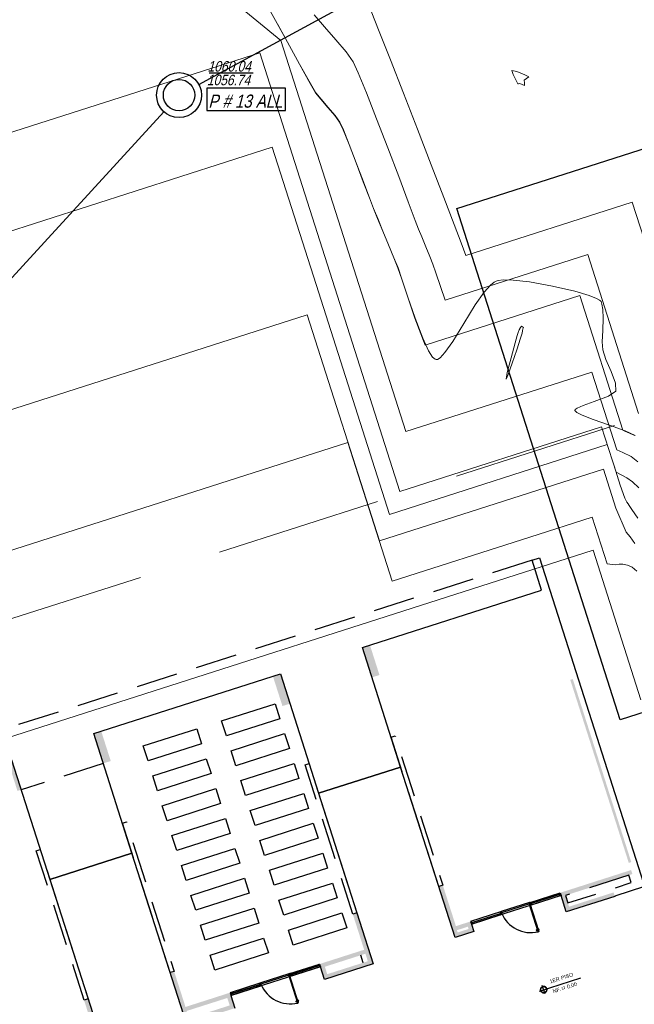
# Model space of a CAD drawing. Header units: metres. Extents: x 1111994 to 1112800, y 1268200 to 1269007.
# Tile 63 of 86: x 1112469 to 1112492, y 1268517 to 1268555. Entities that reach past the tile are written whole.
import ezdxf
from ezdxf.enums import TextEntityAlignment as Align

# ---------------------------------------------------------------- set-up
doc = ezdxf.new("R2010")
doc.units = ezdxf.units.M
doc.header["$LTSCALE"] = 12.7
doc.header["$MEASUREMENT"] = 0
doc.set_wipeout_variables(frame=1)
for name, pattern in [('DASHED', [0.75, 0.5, -0.25]), ('HIDDEN2', [0.1875, 0.125, -0.0625]), ('Wipeout_Contour', [1, 0, -1])]:
    doc.linetypes.add(name, pattern=pattern)
for name, color, linetype in [('Base', 251, 'Continuous'), ('MUROS ACHURADOS', 7, 'Continuous'), ('RED PVC', 5, 'Continuous'), ('TEXTO-ESPACIOS', 7, 'Continuous')]:
    doc.layers.add(name, color=color, linetype=linetype)
doc.styles.add('ESPACIOS', font='ARIALN.TTF', dxfattribs={"width": 1.4, "height": 0.3})
doc.styles.add('Estilo_Generado_2', font='arial.ttf')

# ---------------------------------------------------------------- blocks, each defined once
blk = doc.blocks.new('NIVEL FP[30]_1', base_point=(495.564, 318.209))
at = {"layer": 'TEXTO-ESPACIOS', "style": 'Estilo_Generado_2'}
blk.add_attdef('NIVEL', text='', height=0.145, rotation=17.7374, dxfattribs=at).set_placement((495.323, 317.829), align=Align.BOTTOM_LEFT)
at = {"color": 254, "linetype": 'Wipeout_Contour', "lineweight": 0, "ltscale": 38827.256832}
blk.add_wipeout([(495.052, 318.045), (495.048, 318.057), (495.041, 318.07), (495.035, 318.08), (495.03, 318.087), (495.025, 318.092), (495.016, 318.1), (495.006, 318.108), (494.999, 318.113), (494.988, 318.119), (494.979, 318.123), (494.967, 318.126), (494.957, 318.128), (494.942, 318.13), (494.926, 318.13), (494.915, 318.128), (494.899, 318.124), (494.888, 318.12), (494.879, 318.116), (494.869, 318.11), (494.863, 318.105), (494.851, 318.095), (494.845, 318.089), (494.838, 318.081), (494.833, 318.073), (494.826, 318.059), (494.821, 318.047), (494.817, 318.034), (494.815, 318.014), (494.815, 318.001), (494.816, 317.989), (494.818, 317.979), (494.821, 317.971), (494.825, 317.96), (494.829, 317.95), (494.834, 317.942), (494.839, 317.935), (494.847, 317.926), (494.853, 317.919), (494.86, 317.914), (494.867, 317.908), (494.876, 317.903), (494.886, 317.898), (494.895, 317.894), (494.906, 317.89), (494.912, 317.889), (494.919, 317.888), (494.924, 317.887), (494.934, 317.887), (494.949, 317.887), (494.96, 317.889), (494.973, 317.893), (494.982, 317.895), (494.999, 317.904), (495.008, 317.91), (495.018, 317.918), (495.029, 317.929), (495.036, 317.939), (495.042, 317.948), (495.047, 317.958), (495.05, 317.965), (495.053, 317.975), (495.057, 317.989), (495.058, 318.005), (495.058, 318.017), (495.056, 318.033)], dxfattribs=at).dxf.layer = 'TEXTO-ESPACIOS'
at = {"layer": 'TEXTO-ESPACIOS', "linetype": 'Continuous'}
for p, q in [((494.773, 317.956), (496.356, 318.462)), ((494.817, 318.034), (494.815, 318.014)), ((494.815, 318.014), (494.815, 318.001)), ((494.815, 318.001), (494.816, 317.989)), ((494.816, 317.989), (494.818, 317.979)), ((494.821, 318.047), (494.817, 318.034)), ((494.818, 317.979), (494.821, 317.971)), ((494.826, 318.059), (494.821, 318.047)), ((494.821, 317.971), (494.825, 317.96)), ((494.825, 317.96), (494.829, 317.95)), ((494.833, 318.073), (494.826, 318.059)), ((494.829, 317.95), (494.834, 317.942)), ((494.838, 318.081), (494.833, 318.073)), ((494.834, 317.942), (494.839, 317.935)), ((494.845, 318.089), (494.838, 318.081)), ((494.839, 317.935), (494.847, 317.926)), ((494.851, 318.095), (494.845, 318.089)), ((494.847, 317.926), (494.853, 317.919)), ((494.863, 318.105), (494.851, 318.095)), ((494.853, 317.919), (494.86, 317.914)), ((494.86, 317.914), (494.867, 317.908)), ((494.869, 318.11), (494.863, 318.105)), ((494.867, 317.908), (494.876, 317.903)), ((494.879, 318.116), (494.869, 318.11)), ((494.876, 317.903), (494.886, 317.898)), ((494.888, 318.12), (494.879, 318.116)), ((494.988, 317.846), (494.884, 318.171)), ((494.886, 317.898), (494.895, 317.894)), ((494.899, 318.124), (494.888, 318.12)), ((494.895, 317.894), (494.906, 317.89)), ((494.915, 318.128), (494.899, 318.124)), ((494.906, 317.89), (494.912, 317.889)), ((494.912, 317.889), (494.919, 317.888)), ((494.926, 318.13), (494.915, 318.128)), ((494.919, 317.888), (494.924, 317.887)), ((494.924, 317.887), (494.934, 317.887)), ((494.942, 318.13), (494.926, 318.13)), ((494.934, 317.887), (494.949, 317.887)), ((494.957, 318.128), (494.942, 318.13)), ((494.949, 317.887), (494.96, 317.889)), ((494.967, 318.126), (494.957, 318.128)), ((494.96, 317.889), (494.973, 317.893)), ((494.979, 318.123), (494.967, 318.126)), ((494.973, 317.893), (494.982, 317.895)), ((494.988, 318.119), (494.979, 318.123)), ((494.982, 317.895), (494.999, 317.904)), ((494.999, 318.113), (494.988, 318.119)), ((495.006, 318.108), (494.999, 318.113)), ((494.999, 317.904), (495.008, 317.91)), ((495.016, 318.1), (495.006, 318.108)), ((495.008, 317.91), (495.018, 317.918)), ((495.025, 318.092), (495.016, 318.1)), ((495.018, 317.918), (495.029, 317.929)), ((495.03, 318.087), (495.025, 318.092)), ((495.029, 317.929), (495.036, 317.939)), ((495.035, 318.08), (495.03, 318.087)), ((495.041, 318.07), (495.035, 318.08)), ((495.036, 317.939), (495.042, 317.948)), ((495.048, 318.057), (495.041, 318.07)), ((495.042, 317.948), (495.047, 317.958)), ((495.047, 317.958), (495.05, 317.965)), ((495.052, 318.045), (495.048, 318.057)), ((495.05, 317.965), (495.053, 317.975)), ((495.056, 318.033), (495.052, 318.045)), ((495.053, 317.975), (495.057, 317.989)), ((495.058, 318.017), (495.056, 318.033)), ((495.057, 317.989), (495.058, 318.005)), ((495.058, 318.005), (495.058, 318.017))]:
    blk.add_line(p, q, dxfattribs=at)
blk.add_circle((494.936, 318.008), 0.122, dxfattribs=at)
at = {"layer": 'TEXTO-ESPACIOS', "style": 'Estilo_Generado_2'}
blk.add_attdef('PISO', text='', height=0.145, rotation=17.7374, dxfattribs=at).set_placement((495.203, 318.202), align=Align.BOTTOM_LEFT)
blk = doc.blocks.new('PTA-aulas[134]_1', base_point=(484.822, 317.885))
at = {"layer": 'MUROS ACHURADOS', "linetype": 'Continuous'}
for p, q in [((486.329, 318.98), (486.359, 318.989)), ((486.362, 318.878), (486.329, 318.98)), ((486.359, 318.989), (486.391, 318.887)), ((486.359, 318.989), (486.391, 318.887)), ((486.391, 318.887), (486.362, 318.878)), ((482.959, 317.902), (482.93, 317.893)), ((482.93, 317.893), (482.963, 317.79)), ((482.93, 317.893), (482.963, 317.79)), ((482.992, 317.8), (482.959, 317.902)), ((482.963, 317.79), (482.992, 317.8))]:
    blk.add_line(p, q, dxfattribs=at)
at = {"color": 254, "linetype": 'Wipeout_Contour', "lineweight": 0, "ltscale": 44069.933586}
blk.add_wipeout([(485.52, 317.496), (485.539, 317.502), (485.524, 317.55), (485.527, 317.551), (485.528, 317.563), (485.527, 317.567), (485.534, 317.569), (485.537, 317.562), (485.537, 317.561), (485.539, 317.56), (485.54, 317.559), (485.541, 317.56), (485.558, 317.565), (485.559, 317.565), (485.559, 317.566), (485.559, 317.568), (485.549, 317.6), (485.548, 317.601), (485.548, 317.601), (485.547, 317.602), (485.546, 317.602), (485.53, 317.596), (485.528, 317.596), (485.528, 317.595), (485.527, 317.594), (485.527, 317.593), (485.527, 317.592), (485.53, 317.584), (485.522, 317.582), (485.521, 317.586), (485.513, 317.595), (485.51, 317.594), (485.199, 318.566), (485.231, 318.576), (485.23, 318.579), (485.216, 318.574), (485.203, 318.616), (485.217, 318.621), (485.216, 318.624), (485.184, 318.614), (485.193, 318.585), (485.2, 318.587), (485.206, 318.569), (485.199, 318.567), (485.194, 318.582), (485.175, 318.576), (485.491, 317.588), (485.488, 317.587), (485.487, 317.575), (485.488, 317.571), (485.481, 317.569), (485.479, 317.576), (485.478, 317.577), (485.477, 317.578), (485.475, 317.579), (485.474, 317.579), (485.458, 317.573), (485.457, 317.573), (485.456, 317.572), (485.456, 317.572), (485.456, 317.57), (485.467, 317.538), (485.467, 317.537), (485.468, 317.537), (485.468, 317.536), (485.469, 317.537), (485.486, 317.542), (485.487, 317.543), (485.488, 317.544), (485.488, 317.545), (485.488, 317.547), (485.486, 317.554), (485.493, 317.556), (485.494, 317.553), (485.502, 317.543), (485.505, 317.544)], dxfattribs=at).dxf.layer = 'MUROS ACHURADOS'
at = {"color": 254, "linetype": 'Wipeout_Contour', "lineweight": 0, "ltscale": 5792.856434}
blk.add_wipeout([(484.105, 318.241), (484.112, 318.244), (484.104, 318.268), (484.073, 318.258), (484.074, 318.255), (484.088, 318.26), (484.101, 318.218), (484.087, 318.213), (484.088, 318.21), (484.113, 318.218)], dxfattribs=at).dxf.layer = 'MUROS ACHURADOS'
at = {"layer": 'MUROS ACHURADOS', "linetype": 'Continuous'}
for p, q in [((485.216, 318.624), (486.359, 318.989)), ((485.184, 318.614), (484.104, 318.268)), ((485.194, 318.582), (485.175, 318.576)), ((485.175, 318.576), (485.194, 318.582)), ((485.175, 318.576), (485.491, 317.588)), ((485.52, 317.496), (485.175, 318.576)), ((485.216, 318.624), (485.184, 318.614)), ((485.216, 318.624), (485.184, 318.614)), ((485.184, 318.614), (485.193, 318.585)), ((485.184, 318.614), (485.185, 318.611)), ((485.185, 318.611), (485.193, 318.585)), ((485.193, 318.585), (485.2, 318.587)), ((485.193, 318.585), (485.2, 318.587)), ((485.199, 318.567), (485.194, 318.582)), ((485.194, 318.582), (485.539, 317.502)), ((485.199, 318.566), (485.231, 318.576)), ((485.2, 318.587), (485.206, 318.569)), ((485.2, 318.587), (485.206, 318.568)), ((485.203, 318.616), (485.217, 318.621)), ((485.203, 318.616), (485.217, 318.621)), ((485.216, 318.574), (485.203, 318.616)), ((485.216, 318.574), (485.203, 318.616)), ((485.206, 318.568), (485.231, 318.576)), ((485.216, 318.624), (485.245, 318.633)), ((485.217, 318.621), (485.216, 318.624)), ((485.248, 318.521), (485.216, 318.624)), ((485.248, 318.521), (485.216, 318.624)), ((485.217, 318.621), (485.216, 318.624)), ((485.23, 318.579), (485.216, 318.574)), ((485.23, 318.579), (485.216, 318.574)), ((485.231, 318.576), (485.23, 318.579)), ((485.231, 318.576), (485.23, 318.579)), ((485.245, 318.633), (485.278, 318.531)), ((486.391, 318.887), (485.248, 318.521)), ((486.344, 318.933), (485.26, 318.587)), ((486.347, 318.924), (485.263, 318.577)), ((484.073, 318.258), (482.93, 317.893)), ((482.974, 317.856), (484.058, 318.202)), ((484.073, 318.258), (484.043, 318.249)), ((484.043, 318.249), (484.076, 318.146)), ((484.104, 318.268), (484.073, 318.258)), ((484.104, 318.268), (484.073, 318.258)), ((484.073, 318.258), (484.074, 318.255)), ((484.073, 318.258), (484.074, 318.255)), ((484.105, 318.156), (484.073, 318.258)), ((484.105, 318.156), (484.073, 318.258)), ((484.074, 318.255), (484.088, 318.26)), ((484.074, 318.255), (484.088, 318.26)), ((484.101, 318.218), (484.087, 318.213)), ((484.101, 318.218), (484.087, 318.213)), ((484.087, 318.213), (484.088, 318.21)), ((484.087, 318.213), (484.088, 318.21)), ((484.088, 318.26), (484.101, 318.218)), ((484.088, 318.26), (484.101, 318.218)), ((484.088, 318.21), (484.113, 318.218)), ((484.088, 318.21), (484.113, 318.218)), ((484.112, 318.244), (484.104, 318.268)), ((484.112, 318.244), (484.104, 318.268)), ((484.105, 318.241), (484.112, 318.244)), ((484.105, 318.241), (484.112, 318.244)), ((484.113, 318.218), (484.105, 318.241)), ((484.109, 318.23), (484.105, 318.241)), ((484.113, 318.218), (484.109, 318.23)), ((485.186, 318.562), (484.113, 318.218)), ((485.206, 318.569), (485.199, 318.567)), ((485.206, 318.568), (485.199, 318.566)), ((485.51, 317.594), (485.199, 318.566)), ((485.278, 318.531), (485.248, 318.521)), ((482.963, 317.79), (484.105, 318.156)), ((482.977, 317.846), (484.061, 318.193)), ((484.076, 318.146), (484.105, 318.156)), ((485.457, 317.573), (485.456, 317.572)), ((485.456, 317.572), (485.456, 317.572)), ((485.456, 317.572), (485.456, 317.57)), ((485.456, 317.57), (485.467, 317.538)), ((485.467, 317.538), (485.456, 317.57)), ((485.458, 317.573), (485.457, 317.573)), ((485.474, 317.579), (485.458, 317.573)), ((485.458, 317.573), (485.474, 317.579)), ((485.467, 317.538), (485.467, 317.537)), ((485.467, 317.537), (485.468, 317.537)), ((485.468, 317.537), (485.468, 317.536)), ((485.468, 317.536), (485.469, 317.537)), ((485.469, 317.537), (485.486, 317.542)), ((485.486, 317.542), (485.469, 317.537)), ((485.475, 317.579), (485.474, 317.579)), ((485.477, 317.578), (485.475, 317.579)), ((485.478, 317.577), (485.477, 317.578)), ((485.479, 317.576), (485.478, 317.577)), ((485.481, 317.569), (485.479, 317.576)), ((485.479, 317.576), (485.488, 317.547)), ((485.488, 317.571), (485.481, 317.569)), ((485.488, 317.571), (485.481, 317.569)), ((485.486, 317.554), (485.493, 317.556)), ((485.493, 317.556), (485.486, 317.554)), ((485.488, 317.547), (485.486, 317.554)), ((485.486, 317.542), (485.487, 317.543)), ((485.488, 317.587), (485.487, 317.575)), ((485.488, 317.587), (485.487, 317.575)), ((485.487, 317.575), (485.488, 317.571)), ((485.494, 317.553), (485.487, 317.575)), ((485.487, 317.543), (485.488, 317.544)), ((485.491, 317.588), (485.488, 317.587)), ((485.488, 317.587), (485.491, 317.588)), ((485.502, 317.543), (485.488, 317.587)), ((485.488, 317.545), (485.488, 317.547)), ((485.488, 317.544), (485.488, 317.545)), ((485.493, 317.556), (485.494, 317.553)), ((485.494, 317.553), (485.502, 317.543)), ((485.502, 317.543), (485.494, 317.553)), ((485.502, 317.543), (485.505, 317.544)), ((485.505, 317.544), (485.502, 317.543)), ((485.505, 317.544), (485.52, 317.496)), ((485.513, 317.595), (485.51, 317.594)), ((485.513, 317.595), (485.51, 317.594)), ((485.521, 317.586), (485.513, 317.595)), ((485.513, 317.595), (485.521, 317.586)), ((485.527, 317.551), (485.513, 317.595)), ((485.52, 317.496), (485.539, 317.502)), ((485.539, 317.502), (485.52, 317.496)), ((485.522, 317.582), (485.521, 317.586)), ((485.528, 317.563), (485.521, 317.586)), ((485.53, 317.584), (485.522, 317.582)), ((485.522, 317.582), (485.53, 317.584)), ((485.524, 317.55), (485.527, 317.551)), ((485.524, 317.55), (485.527, 317.551)), ((485.539, 317.502), (485.524, 317.55)), ((485.528, 317.595), (485.527, 317.594)), ((485.527, 317.594), (485.527, 317.593)), ((485.527, 317.593), (485.527, 317.592)), ((485.527, 317.592), (485.53, 317.584)), ((485.527, 317.592), (485.537, 317.562)), ((485.527, 317.567), (485.534, 317.569)), ((485.527, 317.567), (485.534, 317.569)), ((485.528, 317.563), (485.527, 317.567)), ((485.527, 317.551), (485.528, 317.563)), ((485.527, 317.551), (485.528, 317.563)), ((485.53, 317.596), (485.528, 317.596)), ((485.528, 317.596), (485.528, 317.595)), ((485.546, 317.602), (485.53, 317.596)), ((485.546, 317.602), (485.53, 317.596)), ((485.534, 317.569), (485.537, 317.562)), ((485.537, 317.562), (485.537, 317.561)), ((485.537, 317.561), (485.539, 317.56)), ((485.539, 317.56), (485.54, 317.559)), ((485.54, 317.559), (485.541, 317.56)), ((485.541, 317.56), (485.558, 317.565)), ((485.541, 317.56), (485.558, 317.565)), ((485.547, 317.602), (485.546, 317.602)), ((485.548, 317.601), (485.547, 317.602)), ((485.549, 317.6), (485.548, 317.601)), ((485.548, 317.601), (485.548, 317.601)), ((485.559, 317.568), (485.549, 317.6)), ((485.559, 317.568), (485.549, 317.6)), ((485.558, 317.565), (485.559, 317.565)), ((485.559, 317.566), (485.559, 317.568)), ((485.559, 317.565), (485.559, 317.566))]:
    blk.add_line(p, q, dxfattribs=at)
for centre, radius, start, end in [((485.241, 318.685), 1.221, 202.4619, 283.231), ((485.458, 317.571), 0.00232, 107.7374, 197.7374), ((485.469, 317.539), 0.00232, 197.7374, 287.7374), ((485.475, 317.575), 0.00386, 17.7374, 107.7374), ((485.484, 317.545), 0.00386, 287.7374, 17.7374), ((485.531, 317.593), 0.00386, 107.7374, 197.7374), ((485.54, 317.563), 0.00386, 197.7374, 287.7374), ((485.547, 317.599), 0.00232, 17.7374, 107.7374), ((485.557, 317.567), 0.00232, 287.7374, 17.7374)]:
    blk.add_arc(centre, radius, start, end, dxfattribs=at)
blk = doc.blocks.new('PTA-aulas[135]_1', base_point=(494.03, 320.61))
at = {"layer": 'MUROS ACHURADOS', "linetype": 'Continuous'}
for p, q in [((495.537, 321.704), (495.566, 321.714)), ((495.569, 321.602), (495.537, 321.704)), ((495.566, 321.714), (495.599, 321.612)), ((495.566, 321.714), (495.599, 321.612)), ((495.599, 321.612), (495.569, 321.602)), ((492.167, 320.627), (492.137, 320.617)), ((492.137, 320.617), (492.17, 320.515)), ((492.137, 320.617), (492.17, 320.515)), ((492.2, 320.524), (492.167, 320.627)), ((492.17, 320.515), (492.2, 320.524))]:
    blk.add_line(p, q, dxfattribs=at)
at = {"color": 254, "linetype": 'Wipeout_Contour', "lineweight": 0, "ltscale": 44769.372966}
blk.add_wipeout([(494.728, 320.221), (494.747, 320.227), (494.732, 320.275), (494.735, 320.276), (494.736, 320.288), (494.735, 320.292), (494.742, 320.294), (494.744, 320.287), (494.745, 320.285), (494.746, 320.285), (494.748, 320.284), (494.749, 320.284), (494.765, 320.289), (494.766, 320.29), (494.767, 320.291), (494.767, 320.292), (494.756, 320.325), (494.756, 320.326), (494.755, 320.326), (494.755, 320.326), (494.754, 320.326), (494.737, 320.321), (494.736, 320.32), (494.735, 320.319), (494.735, 320.319), (494.735, 320.318), (494.735, 320.316), (494.737, 320.309), (494.73, 320.306), (494.729, 320.31), (494.721, 320.32), (494.718, 320.319), (494.407, 321.291), (494.439, 321.301), (494.438, 321.304), (494.424, 321.299), (494.41, 321.341), (494.424, 321.346), (494.423, 321.348), (494.392, 321.338), (494.401, 321.31), (494.408, 321.312), (494.414, 321.294), (494.407, 321.292), (494.402, 321.307), (494.383, 321.301), (494.699, 320.313), (494.696, 320.312), (494.695, 320.299), (494.696, 320.296), (494.689, 320.293), (494.686, 320.301), (494.686, 320.302), (494.684, 320.303), (494.683, 320.303), (494.681, 320.303), (494.665, 320.298), (494.664, 320.298), (494.664, 320.297), (494.664, 320.296), (494.664, 320.295), (494.674, 320.263), (494.675, 320.262), (494.675, 320.261), (494.676, 320.261), (494.677, 320.261), (494.693, 320.266), (494.695, 320.267), (494.695, 320.268), (494.696, 320.27), (494.696, 320.271), (494.693, 320.279), (494.701, 320.281), (494.702, 320.277), (494.71, 320.268), (494.713, 320.269)], dxfattribs=at).dxf.layer = 'MUROS ACHURADOS'
at = {"color": 254, "linetype": 'Wipeout_Contour', "lineweight": 0, "ltscale": 5884.82831}
blk.add_wipeout([(493.313, 320.966), (493.32, 320.968), (493.312, 320.993), (493.28, 320.983), (493.281, 320.98), (493.295, 320.984), (493.309, 320.942), (493.295, 320.938), (493.296, 320.935), (493.32, 320.943)], dxfattribs=at).dxf.layer = 'MUROS ACHURADOS'
at = {"layer": 'MUROS ACHURADOS', "linetype": 'Continuous'}
for p, q in [((494.423, 321.348), (495.566, 321.714)), ((495.599, 321.612), (494.456, 321.246)), ((495.552, 321.658), (494.468, 321.311)), ((495.555, 321.649), (494.471, 321.302)), ((494.392, 321.338), (493.312, 320.993)), ((494.393, 321.286), (493.32, 320.943)), ((494.402, 321.307), (494.383, 321.301)), ((494.383, 321.301), (494.402, 321.307)), ((494.383, 321.301), (494.699, 320.313)), ((494.728, 320.221), (494.383, 321.301)), ((494.423, 321.348), (494.392, 321.338)), ((494.423, 321.348), (494.392, 321.338)), ((494.392, 321.338), (494.401, 321.31)), ((494.392, 321.338), (494.393, 321.335)), ((494.393, 321.335), (494.401, 321.31)), ((494.401, 321.31), (494.408, 321.312)), ((494.401, 321.31), (494.408, 321.312)), ((494.407, 321.292), (494.402, 321.307)), ((494.402, 321.307), (494.747, 320.227)), ((494.407, 321.291), (494.439, 321.301)), ((494.414, 321.294), (494.407, 321.292)), ((494.414, 321.293), (494.407, 321.291)), ((494.718, 320.319), (494.407, 321.291)), ((494.408, 321.312), (494.414, 321.294)), ((494.408, 321.312), (494.414, 321.293)), ((494.41, 321.341), (494.424, 321.346)), ((494.41, 321.341), (494.424, 321.346)), ((494.424, 321.299), (494.41, 321.341)), ((494.424, 321.299), (494.41, 321.341)), ((494.414, 321.293), (494.439, 321.301)), ((494.423, 321.348), (494.453, 321.358)), ((494.424, 321.346), (494.423, 321.348)), ((494.456, 321.246), (494.423, 321.348)), ((494.456, 321.246), (494.423, 321.348)), ((494.424, 321.346), (494.423, 321.348)), ((494.438, 321.304), (494.424, 321.299)), ((494.438, 321.304), (494.424, 321.299)), ((494.439, 321.301), (494.438, 321.304)), ((494.439, 321.301), (494.438, 321.304)), ((494.453, 321.358), (494.486, 321.256)), ((494.486, 321.256), (494.456, 321.246)), ((493.28, 320.983), (492.137, 320.617)), ((492.17, 320.515), (493.313, 320.881)), ((492.182, 320.58), (493.266, 320.927)), ((492.185, 320.571), (493.269, 320.917)), ((493.28, 320.983), (493.251, 320.973)), ((493.251, 320.973), (493.284, 320.871)), ((493.312, 320.993), (493.28, 320.983)), ((493.312, 320.993), (493.28, 320.983)), ((493.28, 320.983), (493.281, 320.98)), ((493.28, 320.983), (493.281, 320.98)), ((493.313, 320.881), (493.28, 320.983)), ((493.313, 320.881), (493.28, 320.983)), ((493.281, 320.98), (493.295, 320.984)), ((493.281, 320.98), (493.295, 320.984)), ((493.284, 320.871), (493.313, 320.881)), ((493.295, 320.984), (493.309, 320.942)), ((493.295, 320.984), (493.309, 320.942)), ((493.309, 320.942), (493.295, 320.938)), ((493.309, 320.942), (493.295, 320.938)), ((493.295, 320.938), (493.296, 320.935)), ((493.295, 320.938), (493.296, 320.935)), ((493.296, 320.935), (493.32, 320.943)), ((493.296, 320.935), (493.32, 320.943)), ((493.32, 320.968), (493.312, 320.993)), ((493.32, 320.968), (493.312, 320.993)), ((493.313, 320.966), (493.32, 320.968)), ((493.313, 320.966), (493.32, 320.968)), ((493.32, 320.943), (493.313, 320.966)), ((493.316, 320.955), (493.313, 320.966)), ((493.32, 320.943), (493.316, 320.955)), ((494.665, 320.298), (494.664, 320.298)), ((494.664, 320.298), (494.664, 320.297)), ((494.664, 320.297), (494.664, 320.296)), ((494.664, 320.296), (494.664, 320.295)), ((494.664, 320.295), (494.674, 320.263)), ((494.674, 320.263), (494.664, 320.295)), ((494.681, 320.303), (494.665, 320.298)), ((494.665, 320.298), (494.681, 320.303)), ((494.674, 320.263), (494.675, 320.262)), ((494.675, 320.262), (494.675, 320.261)), ((494.675, 320.261), (494.676, 320.261)), ((494.676, 320.261), (494.677, 320.261)), ((494.677, 320.261), (494.693, 320.266)), ((494.693, 320.266), (494.677, 320.261)), ((494.683, 320.303), (494.681, 320.303)), ((494.684, 320.303), (494.683, 320.303)), ((494.686, 320.302), (494.684, 320.303)), ((494.686, 320.301), (494.686, 320.302)), ((494.689, 320.293), (494.686, 320.301)), ((494.686, 320.301), (494.696, 320.271)), ((494.696, 320.296), (494.689, 320.293)), ((494.696, 320.296), (494.689, 320.293)), ((494.693, 320.279), (494.701, 320.281)), ((494.701, 320.281), (494.693, 320.279)), ((494.696, 320.271), (494.693, 320.279)), ((494.693, 320.266), (494.695, 320.267)), ((494.696, 320.312), (494.695, 320.299)), ((494.696, 320.312), (494.695, 320.299)), ((494.695, 320.299), (494.696, 320.296)), ((494.702, 320.277), (494.695, 320.299)), ((494.695, 320.268), (494.696, 320.27)), ((494.695, 320.267), (494.695, 320.268)), ((494.699, 320.313), (494.696, 320.312)), ((494.696, 320.312), (494.699, 320.313)), ((494.71, 320.268), (494.696, 320.312)), ((494.696, 320.27), (494.696, 320.271)), ((494.701, 320.281), (494.702, 320.277)), ((494.702, 320.277), (494.71, 320.268)), ((494.71, 320.268), (494.702, 320.277)), ((494.71, 320.268), (494.713, 320.269)), ((494.713, 320.269), (494.71, 320.268)), ((494.713, 320.269), (494.728, 320.221)), ((494.721, 320.32), (494.718, 320.319)), ((494.721, 320.32), (494.718, 320.319)), ((494.729, 320.31), (494.721, 320.32)), ((494.721, 320.32), (494.729, 320.31)), ((494.735, 320.276), (494.721, 320.32)), ((494.728, 320.221), (494.747, 320.227)), ((494.747, 320.227), (494.728, 320.221)), ((494.73, 320.306), (494.729, 320.31)), ((494.736, 320.288), (494.729, 320.31)), ((494.737, 320.309), (494.73, 320.306)), ((494.73, 320.306), (494.737, 320.309)), ((494.732, 320.275), (494.735, 320.276)), ((494.732, 320.275), (494.735, 320.276)), ((494.747, 320.227), (494.732, 320.275)), ((494.736, 320.32), (494.735, 320.319)), ((494.735, 320.319), (494.735, 320.319)), ((494.735, 320.319), (494.735, 320.318)), ((494.735, 320.318), (494.735, 320.316)), ((494.735, 320.316), (494.737, 320.309)), ((494.735, 320.316), (494.744, 320.287)), ((494.735, 320.292), (494.742, 320.294)), ((494.735, 320.292), (494.742, 320.294)), ((494.736, 320.288), (494.735, 320.292)), ((494.735, 320.276), (494.736, 320.288)), ((494.735, 320.276), (494.736, 320.288)), ((494.737, 320.321), (494.736, 320.32)), ((494.754, 320.326), (494.737, 320.321)), ((494.754, 320.326), (494.737, 320.321)), ((494.742, 320.294), (494.744, 320.287)), ((494.744, 320.287), (494.745, 320.285)), ((494.745, 320.285), (494.746, 320.285)), ((494.746, 320.285), (494.748, 320.284)), ((494.748, 320.284), (494.749, 320.284)), ((494.749, 320.284), (494.765, 320.289)), ((494.749, 320.284), (494.765, 320.289)), ((494.755, 320.326), (494.754, 320.326)), ((494.756, 320.326), (494.755, 320.326)), ((494.755, 320.326), (494.755, 320.326)), ((494.756, 320.325), (494.756, 320.326)), ((494.767, 320.292), (494.756, 320.325)), ((494.767, 320.292), (494.756, 320.325)), ((494.765, 320.289), (494.766, 320.29)), ((494.766, 320.29), (494.767, 320.291)), ((494.767, 320.291), (494.767, 320.292))]:
    blk.add_line(p, q, dxfattribs=at)
for centre, radius, start, end in [((494.449, 321.41), 1.221, 202.4619, 283.231), ((494.666, 320.296), 0.00232, 107.7374, 197.7374), ((494.676, 320.263), 0.00232, 197.7374, 287.7374), ((494.683, 320.3), 0.00386, 17.7374, 107.7374), ((494.692, 320.27), 0.00386, 287.7374, 17.7374), ((494.738, 320.317), 0.00386, 107.7374, 197.7374), ((494.748, 320.288), 0.00386, 197.7374, 287.7374), ((494.754, 320.324), 0.00232, 17.7374, 107.7374), ((494.765, 320.292), 0.00232, 287.7374, 17.7374)]:
    blk.add_arc(centre, radius, start, end, dxfattribs=at)

msp = doc.modelspace()

# ---------------------------------------------------------------- hatches: boundary and pattern name
at = {"layer": 'Base', "linetype": 'Continuous'}
for points in [[(1112482.5, 1268529.997), (1112482.135, 1268531.14), (1112481.992, 1268531.094), (1112482.358, 1268529.951)], [(1112482.643, 1268530.043), (1112482.278, 1268531.186), (1112482.135, 1268531.14), (1112482.5, 1268529.997)], [(1112479.072, 1268528.9), (1112479.214, 1268528.946), (1112478.849, 1268530.089), (1112478.706, 1268530.043)], [(1112478.929, 1268528.855), (1112479.072, 1268528.9), (1112478.706, 1268530.043), (1112478.563, 1268529.998)], [(1112489.946, 1268529.859), (1112492.186, 1268522.858), (1112492.281, 1268522.889), (1112490.042, 1268529.889)], [(1112472.071, 1268526.661), (1112472.214, 1268526.707), (1112471.848, 1268527.85), (1112471.705, 1268527.804)], [(1112472.214, 1268526.707), (1112472.357, 1268526.753), (1112471.991, 1268527.896), (1112471.848, 1268527.85)], [(1112468.785, 1268525.61), (1112468.928, 1268525.656), (1112468.562, 1268526.799), (1112468.419, 1268526.753)], [(1112492.274, 1268522.582), (1112489.56, 1268521.714), (1112489.794, 1268520.981), (1112491.651, 1268521.575), (1112491.603, 1268521.727), (1112489.898, 1268521.182), (1112489.761, 1268521.61), (1112492.323, 1268522.43)]]:
    msp.add_hatch(color=256, dxfattribs=at).paths.add_polyline_path(points, flags=0)
h = msp.add_hatch(color=256, dxfattribs=at)
h.paths.add_polyline_path([(1112485.069, 1268521.999), (1112484.917, 1268521.951), (1112485.541, 1268519.998), (1112486.256, 1268520.227), (1112486.131, 1268520.617), (1112485.569, 1268520.437)], flags=0)
h.paths.add_polyline_path([(1112485.635, 1268520.196), (1112485.608, 1268520.282), (1112486.027, 1268520.416), (1112486.054, 1268520.33)], flags=0)
h = msp.add_hatch(color=256, dxfattribs=at)
h.paths.add_polyline_path([(1112480.352, 1268518.989), (1112480.541, 1268518.399), (1112482.398, 1268518.993), (1112481.774, 1268520.945), (1112481.621, 1268520.897), (1112482.057, 1268519.535)], flags=0)
h.paths.add_polyline_path([(1112480.553, 1268518.886), (1112482.106, 1268519.382), (1112482.197, 1268519.096), (1112480.644, 1268518.6)], flags=0)
h = msp.add_hatch(color=256, dxfattribs=at)
h.paths.add_polyline_path([(1112474.782, 1268518.709), (1112474.63, 1268518.66), (1112475.255, 1268516.708), (1112477.112, 1268517.302), (1112476.923, 1268517.893), (1112475.218, 1268517.347)], flags=0)
h.paths.add_polyline_path([(1112475.349, 1268516.906), (1112475.257, 1268517.192), (1112476.819, 1268517.691), (1112476.911, 1268517.406)], flags=0)
h = msp.add_hatch(color=256, dxfattribs=at)
h.paths.add_polyline_path([(1112471.272, 1268515.865), (1112471.397, 1268515.474), (1112472.111, 1268515.703), (1112471.487, 1268517.655), (1112471.335, 1268517.606), (1112471.834, 1268516.044)], flags=0)
h.paths.add_polyline_path([(1112471.473, 1268515.761), (1112471.883, 1268515.892), (1112471.91, 1268515.806), (1112471.501, 1268515.675)], flags=0)

# ---------------------------------------------------------------- linework, layer by layer
at = {"layer": 'Base', "linetype": 'Continuous', "lineweight": 0}
for p, q in [((1112478.866, 1268554.305), (1112476.556, 1268556.206)), ((1112479.041, 1268554.379), (1112478.469, 1268555.423)), ((1112482.634, 1268554.648), (1112482.319, 1268555.424)), ((1112480.541, 1268554.825), (1112480.142, 1268555.284)), ((1112480.974, 1268554.334), (1112480.541, 1268554.825)), ((1112483.061, 1268553.568), (1112482.634, 1268554.648)), ((1112483.65, 1268539.351), (1112478.866, 1268554.305)), ((1112479.576, 1268553.407), (1112479.041, 1268554.379)), ((1112481.365, 1268553.87), (1112480.974, 1268554.334)), ((1112478.059, 1268553.839), (1112455.663, 1268546.674)), ((1112483.427, 1268537.06), (1112478.059, 1268553.839)), ((1112481.636, 1268553.491), (1112481.365, 1268553.87)), ((1112481.829, 1268553.076), (1112481.636, 1268553.491)), ((1112483.561, 1268552.289), (1112483.061, 1268553.568)), ((1112479.99, 1268552.665), (1112479.576, 1268553.407)), ((1112482.142, 1268552.309), (1112481.829, 1268553.076)), ((1112480.198, 1268552.307), (1112479.99, 1268552.665)), ((1112480.395, 1268552.059), (1112480.198, 1268552.307)), ((1112482.534, 1268551.311), (1112482.142, 1268552.309)), ((1112484.094, 1268550.915), (1112483.561, 1268552.289)), ((1112480.665, 1268551.752), (1112480.395, 1268552.059)), ((1112480.932, 1268551.443), (1112480.665, 1268551.752)), ((1112481.118, 1268551.19), (1112480.932, 1268551.443)), ((1112481.255, 1268550.886), (1112481.118, 1268551.19)), ((1112482.961, 1268550.203), (1112482.534, 1268551.311)), ((1112481.479, 1268550.325), (1112481.255, 1268550.886)), ((1112484.62, 1268549.551), (1112484.094, 1268550.915)), ((1112478.54, 1268550.226), (1112453.938, 1268542.354)), ((1112480.218, 1268544.983), (1112478.54, 1268550.226)), ((1112481.748, 1268549.627), (1112481.479, 1268550.325)), ((1112483.378, 1268549.106), (1112482.961, 1268550.203)), ((1112482.02, 1268548.909), (1112481.748, 1268549.627)), ((1112485.101, 1268548.301), (1112484.62, 1268549.551)), ((1112482.255, 1268548.29), (1112482.02, 1268548.909)), ((1112483.743, 1268548.141), (1112483.378, 1268549.106)), ((1112482.41, 1268547.889), (1112482.255, 1268548.29)), ((1112485.496, 1268547.271), (1112485.101, 1268548.301)), ((1112482.565, 1268547.507), (1112482.41, 1268547.889)), ((1112484.012, 1268547.428), (1112483.743, 1268548.141)), ((1112492.322, 1268548.123), (1112485.951, 1268546.085)), ((1112494.731, 1268540.594), (1112492.322, 1268548.123)), ((1112482.766, 1268547.016), (1112482.565, 1268547.507)), ((1112484.141, 1268547.089), (1112484.012, 1268547.428)), ((1112482.984, 1268546.489), (1112482.766, 1268547.016)), ((1112484.26, 1268546.796), (1112484.141, 1268547.089)), ((1112485.767, 1268546.566), (1112485.496, 1268547.271)), ((1112484.415, 1268546.42), (1112484.26, 1268546.796)), ((1112483.187, 1268545.999), (1112482.984, 1268546.489)), ((1112484.571, 1268546.044), (1112484.415, 1268546.42)), ((1112485.951, 1268546.085), (1112485.767, 1268546.566)), ((1112483.344, 1268545.618), (1112483.187, 1268545.999)), ((1112484.692, 1268545.752), (1112484.571, 1268546.044)), ((1112490.615, 1268546.125), (1112485.164, 1268544.381)), ((1112492.561, 1268540.04), (1112490.615, 1268546.125)), ((1112483.496, 1268545.186), (1112483.344, 1268545.618)), ((1112484.805, 1268545.425), (1112484.692, 1268545.752)), ((1112483.723, 1268544.495), (1112483.496, 1268545.186)), ((1112484.977, 1268544.904), (1112484.805, 1268545.425)), ((1112483.032, 1268536.186), (1112480.218, 1268544.983)), ((1112485.164, 1268544.381), (1112484.977, 1268544.904)), ((1112483.997, 1268543.692), (1112483.723, 1268544.495)), ((1112490.312, 1268544.553), (1112484.39, 1268542.659)), ((1112491.96, 1268539.401), (1112490.312, 1268544.553)), ((1112479.875, 1268543.821), (1112439.313, 1268530.843)), ((1112482.642, 1268535.172), (1112479.875, 1268543.821)), ((1112484.39, 1268542.659), (1112483.997, 1268543.692)), ((1112490.773, 1268541.629), (1112483.65, 1268539.351)), ((1112491.724, 1268538.655), (1112490.773, 1268541.629)), ((1112491.148, 1268539.531), (1112483.427, 1268537.06)), ((1112491.701, 1268537.802), (1112491.148, 1268539.531)), ((1112492.035, 1268539.374), (1112491.96, 1268539.401)), ((1112492.422, 1268539.198), (1112492.035, 1268539.374)), ((1112481.438, 1268538.935), (1112439.655, 1268525.567)), ((1112483.135, 1268533.631), (1112481.438, 1268538.935)), ((1112491.365, 1268538.853), (1112483.032, 1268536.186)), ((1112491.623, 1268538.046), (1112491.365, 1268538.853)), ((1112491.956, 1268538.555), (1112491.724, 1268538.655)), ((1112492.277, 1268538.395), (1112491.956, 1268538.555)), ((1112492.537, 1268538.198), (1112492.277, 1268538.395)), ((1112491.862, 1268537.301), (1112491.623, 1268538.046)), ((1112491.218, 1268537.916), (1112482.642, 1268535.172)), ((1112491.695, 1268536.426), (1112491.218, 1268537.916)), ((1112492.118, 1268537.589), (1112491.701, 1268537.802)), ((1112492.038, 1268536.808), (1112491.862, 1268537.301)), ((1112492.326, 1268537.426), (1112492.118, 1268537.589)), ((1112492.568, 1268537.205), (1112492.326, 1268537.426)), ((1112492.118, 1268536.648), (1112492.038, 1268536.808)), ((1112492.158, 1268536.584), (1112492.118, 1268536.648)), ((1112492.197, 1268536.521), (1112492.158, 1268536.584)), ((1112492.3, 1268536.373), (1112492.197, 1268536.521)), ((1112492.081, 1268535.509), (1112491.695, 1268536.426)), ((1112492.534, 1268536.044), (1112492.3, 1268536.373)), ((1112490.782, 1268536.079), (1112488.395, 1268535.315)), ((1112491.355, 1268534.288), (1112490.782, 1268536.079)), ((1112492.24, 1268535.329), (1112492.081, 1268535.509)), ((1112488.395, 1268535.315), (1112483.135, 1268533.631)), ((1112492.412, 1268535.068), (1112492.24, 1268535.329)), ((1112492.651, 1268529.097), (1112490.822, 1268534.812)), ((1112491.678, 1268534.258), (1112491.355, 1268534.288)), ((1112491.821, 1268534.275), (1112491.678, 1268534.258)), ((1112491.963, 1268534.287), (1112491.821, 1268534.275)), ((1112492.132, 1268534.24), (1112491.963, 1268534.287)), ((1112492.312, 1268534.167), (1112492.132, 1268534.24)), ((1112492.493, 1268534.009), (1112492.312, 1268534.167))]:
    msp.add_line(p, q, dxfattribs=at)
at = {"layer": 'Base', "linetype": 'HIDDEN2'}
for p, q in [((1112488.485, 1268534.431), (1112461.339, 1268525.748)), ((1112472.071, 1268526.661), (1112468.928, 1268525.656)), ((1112482.017, 1268519.039), (1112481.926, 1268519.325))]:
    msp.add_line(p, q, dxfattribs=at)
at = {"layer": 'Base', "linetype": 'Continuous', "flags": 128}
for points in [[(1112510.956, 1268527.686), (1112508.998, 1268533.809), (1112491.856, 1268528.326), (1112485.601, 1268547.88), (1112527.244, 1268561.2), (1112533.498, 1268541.646), (1112535.457, 1268535.523), (1112510.98, 1268527.61)], [(1112475.255, 1268516.708), (1112473.168, 1268523.232), (1112470.025, 1268522.227), (1112472.112, 1268515.703)]]:
    msp.add_lwpolyline(points, dxfattribs=at)
at = {"layer": 'Base', "linetype": 'Continuous', "lineweight": 0, "flags": 128}
msp.add_lwpolyline([(1112492.429, 1268539.2), (1112492.043, 1268539.376), (1112491.452, 1268539.593), (1112490.824, 1268539.818), (1112490.406, 1268539.982), (1112490.198, 1268540.085), (1112490.129, 1268540.14), (1112490.119, 1268540.163), (1112490.13, 1268540.19), (1112490.208, 1268540.249), (1112490.438, 1268540.35), (1112490.866, 1268540.5), (1112491.404, 1268540.7), (1112491.697, 1268540.897), (1112491.673, 1268541.2), (1112491.508, 1268541.647), (1112491.31, 1268542.113), (1112491.187, 1268542.476), (1112491.173, 1268542.785), (1112491.19, 1268543.221), (1112491.204, 1268543.69), (1112491.193, 1268544.027), (1112491.16, 1268544.226), (1112491.123, 1268544.321), (1112491.099, 1268544.355), (1112491.068, 1268544.382), (1112490.953, 1268544.443), (1112490.665, 1268544.553), (1112490.116, 1268544.716), (1112489.272, 1268544.918), (1112488.39, 1268545.078), (1112487.756, 1268545.148), (1112487.374, 1268545.151), (1112487.181, 1268545.126), (1112487.106, 1268545.103), (1112487.038, 1268545.07), (1112486.891, 1268544.956), (1112486.652, 1268544.688), (1112486.308, 1268544.2), (1112485.866, 1268543.488), (1112485.445, 1268542.801), (1112485.148, 1268542.371), (1112484.962, 1268542.168), (1112484.859, 1268542.108), (1112484.814, 1268542.104), (1112484.772, 1268542.119), (1112484.678, 1268542.202), (1112484.523, 1268542.442), (1112484.297, 1268542.927), (1112484.006, 1268543.693), (1112483.733, 1268544.495), (1112483.505, 1268545.187), (1112483.354, 1268545.618), (1112483.196, 1268545.999), (1112482.993, 1268546.489), (1112482.776, 1268547.016), (1112482.574, 1268547.507), (1112482.419, 1268547.889), (1112482.264, 1268548.29), (1112482.03, 1268548.909), (1112481.757, 1268549.627), (1112481.489, 1268550.326), (1112481.265, 1268550.886), (1112481.128, 1268551.191), (1112480.941, 1268551.443), (1112480.675, 1268551.752), (1112480.405, 1268552.059), (1112480.208, 1268552.307), (1112480, 1268552.665), (1112479.586, 1268553.408), (1112479.051, 1268554.379), (1112478.753, 1268554.924)], dxfattribs=at)
for points in [[(1112488.021, 1268552.659), (1112488.011, 1268552.659), (1112487.971, 1268552.655), (1112487.943, 1268552.654), (1112487.875, 1268552.777), (1112487.757, 1268553.012), (1112487.715, 1268553.16), (1112487.899, 1268553.119), (1112488.202, 1268552.999), (1112488.362, 1268552.922), (1112488.277, 1268552.858), (1112488.183, 1268552.791), (1112488.19, 1268552.687), (1112488.196, 1268552.593), (1112488.106, 1268552.623)], [(1112488.013, 1268543.29), (1112488.01, 1268543.283), (1112487.994, 1268543.24), (1112487.957, 1268543.139), (1112487.918, 1268543.026), (1112487.837, 1268542.746), (1112487.678, 1268542.178), (1112487.532, 1268541.617), (1112487.49, 1268541.356), (1112487.573, 1268541.531), (1112487.726, 1268541.962), (1112487.898, 1268542.481), (1112488.039, 1268542.92), (1112488.099, 1268543.111), (1112488.115, 1268543.2), (1112488.128, 1268543.276), (1112488.16, 1268543.327), (1112488.08, 1268543.378), (1112488.046, 1268543.337)], [(1112488.013, 1268543.29), (1112488.01, 1268543.283), (1112487.994, 1268543.24), (1112487.957, 1268543.139), (1112487.918, 1268543.026), (1112487.837, 1268542.746), (1112487.678, 1268542.178), (1112487.532, 1268541.617), (1112487.49, 1268541.356), (1112487.573, 1268541.531), (1112487.726, 1268541.962), (1112487.898, 1268542.481), (1112488.039, 1268542.92), (1112488.099, 1268543.111), (1112488.115, 1268543.2), (1112488.128, 1268543.276), (1112488.16, 1268543.327), (1112488.08, 1268543.378), (1112488.046, 1268543.337)]]:
    msp.add_lwpolyline(points, close=True, dxfattribs=at)
at = {"layer": 'Base', "linetype": 'Continuous', "flags": 128}
for points in [[(1112476.783, 1268527.717), (1112476.601, 1268528.288), (1112478.648, 1268528.943), (1112478.831, 1268528.372)], [(1112473.783, 1268526.757), (1112473.6, 1268527.329), (1112475.648, 1268527.984), (1112475.831, 1268527.412)], [(1112477.149, 1268526.574), (1112476.966, 1268527.145), (1112479.014, 1268527.801), (1112479.197, 1268527.229)], [(1112474.149, 1268525.614), (1112473.966, 1268526.186), (1112476.014, 1268526.841), (1112476.196, 1268526.269)], [(1112477.514, 1268525.431), (1112477.332, 1268526.003), (1112479.379, 1268526.658), (1112479.562, 1268526.086)], [(1112474.514, 1268524.471), (1112474.331, 1268525.043), (1112476.379, 1268525.698), (1112476.562, 1268525.126)], [(1112477.88, 1268524.288), (1112477.697, 1268524.86), (1112479.745, 1268525.515), (1112479.928, 1268524.943)], [(1112474.88, 1268523.328), (1112474.697, 1268523.9), (1112476.745, 1268524.555), (1112476.928, 1268523.983)], [(1112478.246, 1268523.145), (1112478.063, 1268523.717), (1112480.111, 1268524.372), (1112480.293, 1268523.8)], [(1112475.245, 1268522.185), (1112475.063, 1268522.757), (1112477.11, 1268523.412), (1112477.293, 1268522.84)], [(1112478.611, 1268522.002), (1112478.428, 1268522.574), (1112480.476, 1268523.229), (1112480.659, 1268522.657)], [(1112475.611, 1268521.043), (1112475.428, 1268521.614), (1112477.476, 1268522.269), (1112477.659, 1268521.698)], [(1112478.977, 1268520.859), (1112478.794, 1268521.431), (1112480.842, 1268522.086), (1112481.025, 1268521.514)], [(1112475.977, 1268519.9), (1112475.794, 1268520.471), (1112477.842, 1268521.126), (1112478.024, 1268520.555)], [(1112479.342, 1268519.716), (1112479.16, 1268520.288), (1112481.207, 1268520.943), (1112481.39, 1268520.371)]]:
    msp.add_lwpolyline(points, close=True, dxfattribs=at)
at = {"layer": 'Base', "linetype": 'HIDDEN2', "flags": 128}
for points in [[(1112485.069, 1268521.999), (1112484.917, 1268521.951), (1112483.089, 1268527.666), (1112483.241, 1268527.714)], [(1112481.774, 1268520.945), (1112481.621, 1268520.897), (1112479.793, 1268526.611), (1112479.946, 1268526.66)], [(1112474.782, 1268518.709), (1112474.63, 1268518.66), (1112472.802, 1268524.375), (1112472.955, 1268524.424)], [(1112471.487, 1268517.655), (1112471.335, 1268517.606), (1112469.507, 1268523.321), (1112469.659, 1268523.37)]]:
    msp.add_lwpolyline(points, close=True, dxfattribs=at)
at = {"layer": 'RED PVC'}
for p, q in [((1112475.726, 1268552.63), (1112490.339, 1268560.548)), ((1112458.966, 1268534.745), (1112474.389, 1268551.586))]:
    msp.add_line(p, q, dxfattribs=at)
at = {"layer": 'RED PVC', "linetype": 'ByBlock'}
msp.add_line((1112477.806, 1268553.061, 0.039), (1112476.126, 1268553.061, 0.039), dxfattribs=at)
msp.add_lwpolyline([(1112476.031, 1268551.634), (1112479.05, 1268551.634), (1112479.05, 1268552.488), (1112476.031, 1268552.488)], close=True, dxfattribs=at)
for radius in [0.86, 0.6]:
    msp.add_circle((1112474.97, 1268552.22), radius, dxfattribs=at)

# ---------------------------------------------------------------- block references
at = {"layer": 'Base', "linetype": 'Continuous'}
ref = msp.add_blockref('NIVEL FP[30]_1', (1112489.557, 1268518.209), dxfattribs=at)
ref.add_attrib('NIVEL', 'NF.ﾱ 0.00', dxfattribs={"layer": 'TEXTO-ESPACIOS', "color": 7, "linetype": 'Continuous', "height": 0.145, "rotation": 17.7374, "style": 'Estilo_Generado_2'}).set_placement((1112489.316, 1268517.829), align=Align.BOTTOM_LEFT)
ref.add_attrib('PISO', '1ER PISO', dxfattribs={"layer": 'TEXTO-ESPACIOS', "color": 7, "linetype": 'Continuous', "height": 0.145, "rotation": 17.7374, "style": 'Estilo_Generado_2'}).set_placement((1112489.196, 1268518.202), align=Align.BOTTOM_LEFT)

# ---------------------------------------------------------------- texts
at = {"layer": 'RED PVC', "linetype": 'ByBlock', "style": 'ESPACIOS', "oblique": 15}
for s, height, p in [('1060.04', 0.4, (1112476.062, 1268553.121, 0.039)), ('1056.74', 0.4, (1112476.035, 1268552.599, 0.039)), ('P # 13 ALL ', 0.5, (1112476.091, 1268551.739))]:
    msp.add_text(s, height=height, dxfattribs=at).set_placement(p)

# ---------------------------------------------------------------- next in the draw order: block references
at = {"layer": 'Base', "linetype": 'Continuous'}
for name, p in [('PTA-aulas[135]_1', (1112488.023, 1268520.61)), ('PTA-aulas[134]_1', (1112478.815, 1268517.885))]:
    msp.add_blockref(name, p, dxfattribs=at)

# ---------------------------------------------------------------- next in the draw order: linework, layer by layer
at = {"layer": 'Base', "linetype": 'Continuous', "lineweight": 0}
msp.add_line((1112490.822, 1268534.812), (1112430.597, 1268515.543), dxfattribs=at)
at = {"layer": 'Base', "linetype": 'DASHED', "lineweight": 0, "flags": 128}
msp.add_lwpolyline([(1112554.936, 1268485.826), (1112545.158, 1268480.583), (1112533.084, 1268474.037), (1112521.01, 1268467.491), (1112501.852, 1268457.065), (1112475.717, 1268442.888), (1112483.238, 1268420.719), (1112413.831, 1268496.222), (1112460.499, 1268511.475), (1112455.233, 1268527.934), (1112492.324, 1268539.801), (1112497.586, 1268523.383), (1112516.953, 1268529.616), (1112520.019, 1268519.812), (1112541.138, 1268523.247), (1112542.567, 1268524.498)], dxfattribs=at)
at = {"layer": 'Base', "linetype": 'Continuous', "flags": 128}
for points in [[(1112461.053, 1268525.657), (1112461.339, 1268525.748), (1112461.705, 1268524.605), (1112468.562, 1268526.799), (1112470.025, 1268522.227), (1112473.168, 1268523.232), (1112471.705, 1268527.804), (1112478.849, 1268530.089), (1112480.311, 1268525.517), (1112483.454, 1268526.523), (1112481.992, 1268531.094), (1112488.85, 1268533.288), (1112488.484, 1268534.431), (1112488.77, 1268534.522), (1112494.345, 1268517.092), (1112466.628, 1268508.227), (1112462.516, 1268521.085)], [(1112476.342, 1268518.757), (1112476.159, 1268519.328), (1112478.207, 1268519.983), (1112478.39, 1268519.412)]]:
    msp.add_lwpolyline(points, close=True, dxfattribs=at)
msp.add_lwpolyline([(1112492.791, 1268521.95), (1112491.648, 1268521.584), (1112491.651, 1268521.575), (1112489.794, 1268520.981), (1112489.592, 1268521.612), (1112486.163, 1268520.515), (1112486.256, 1268520.227), (1112485.541, 1268519.998), (1112483.454, 1268526.523), (1112480.312, 1268525.517), (1112482.399, 1268518.993), (1112480.541, 1268518.399), (1112480.385, 1268518.887), (1112476.956, 1268517.79), (1112477.112, 1268517.302)], dxfattribs=at)
at = {"layer": 'Base', "linetype": 'HIDDEN2', "flags": 128}
msp.add_lwpolyline([(1112492.189, 1268522.387), (1112489.762, 1268521.611), (1112489.854, 1268521.325), (1112492.281, 1268522.101)], close=True, dxfattribs=at)

doc.saveas('drawing.dxf')
